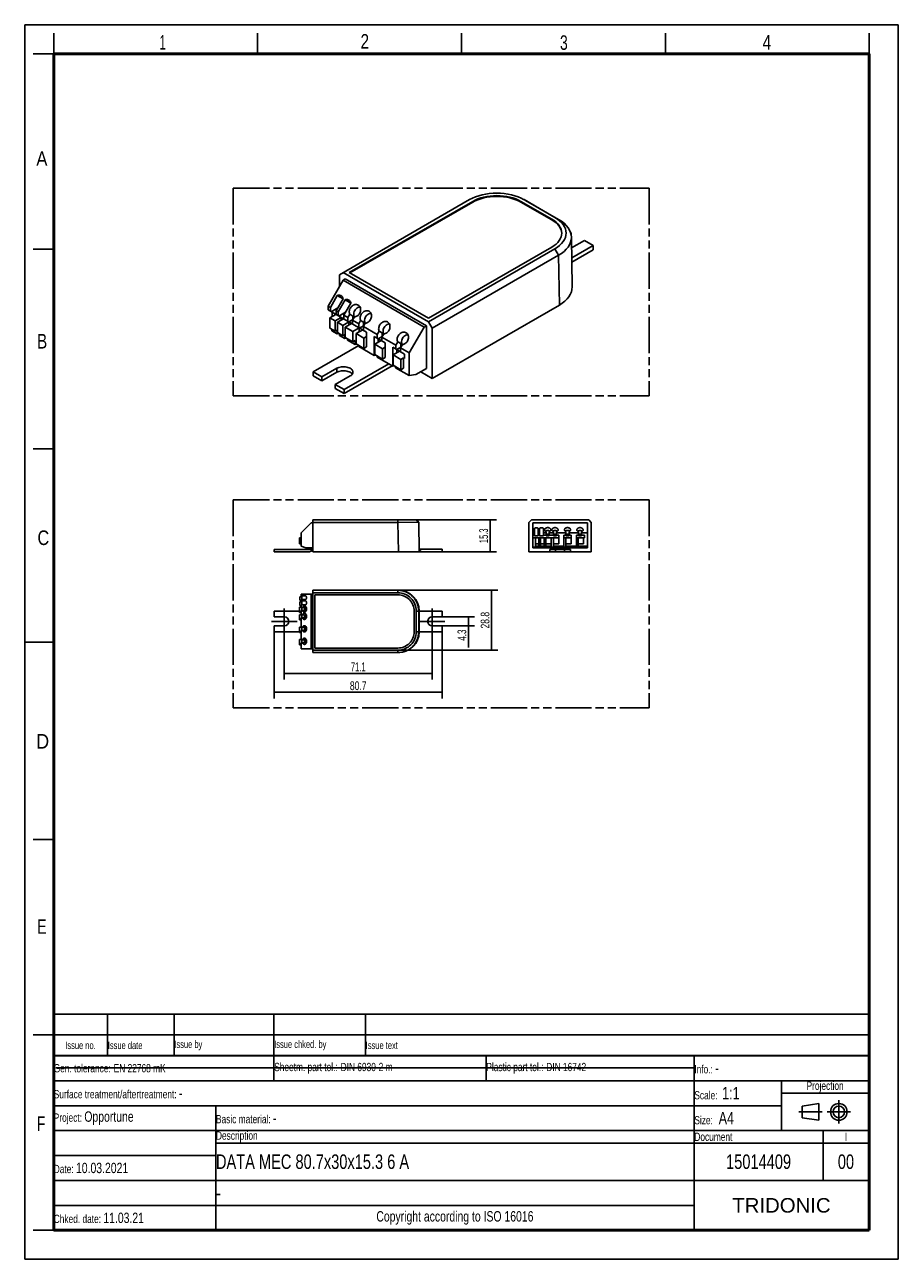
# Model space of a CAD drawing. Header units: millimetres. Extents: x 0 to 210, y 0 to 297.
import ezdxf
from ezdxf.enums import TextEntityAlignment as Align

# ---------------------------------------------------------------- set-up
doc = ezdxf.new("R2010")
doc.units = ezdxf.units.MM
doc.header["$LTSCALE"] = 19.36
doc.linetypes.add('CENTER', pattern=[0.6, 0.375, -0.075, 0.075, -0.075])
doc.linetypes.add('PHANTOM', pattern=[0.8, 0.45, -0.05, 0.1, -0.05, 0.1, -0.05])
doc.layers.get('0').update_dxf_attribs({"linetype": 'CONTINUOUS'})
for name, color, linetype in [('DEFAULT_1', 7, 'CENTER'), ('DEFAULT_3', 7, 'PHANTOM'), ('Z_AXIS', 7, 'CONTINUOUS'), ('Z_DIM_2D', 7, 'CONTINUOUS')]:
    doc.layers.add(name, color=color, linetype=linetype)
doc.styles.get("Standard").update_dxf_attribs({"font": 'txt', "width": 0.7})
doc.styles.add('TEXTSTYLE_2', font='txt', dxfattribs={"width": 0.75})
doc.styles.add('TEXTSTYLE_3', font='arial.ttf')
doc.dimstyles.new('DIMSTYLE_1', dxfattribs={"dimtxt": 2.1, "dimasz": 3.5, "dimexe": 1.5, "dimexo": 0, "dimgap": 0.525, "dimtad": 1, "dimdec": 1, "dimlfac": 2, "dimdsep": 46, "dimtxsty": 'Standard', "dimblk": '_FILLED', "dimblk1": '_FILLED', "dimblk2": '_FILLED', "dimcen": 0.09, "dimclrt": 5, "dimadec": 4, "dimazin": 2, "dimtp": 0.2, "dimtm": 0.2, "dimtfac": 1, "dimtdec": 1, "dimtofl": 0, "dimtmove": 0, "dimatfit": 3, "dimldrblk": '_FILLED', "dimfxl": 0, "dimtolj": 1, "dimarcsym": 0})
doc.dimstyles.new('DIMSTYLE_2', dxfattribs={"dimtxt": 2.1, "dimasz": 3.5, "dimexe": 1.5, "dimexo": 0, "dimgap": 0.525, "dimtad": 1, "dimdec": 1, "dimlfac": 2, "dimdsep": 46, "dimtxsty": 'Standard', "dimblk": '_FILLED', "dimblk1": '_FILLED', "dimblk2": '_FILLED', "dimcen": 0.09, "dimclrt": 5, "dimadec": 4, "dimazin": 2, "dimtp": 0.1, "dimtm": 0.1, "dimtfac": 1, "dimtdec": 1, "dimtofl": 0, "dimtmove": 0, "dimatfit": 3, "dimldrblk": '_FILLED', "dimfxl": 0, "dimtolj": 1, "dimarcsym": 0})
doc.dimstyles.new('DIMSTYLE_3', dxfattribs={"dimtxt": 2.1, "dimasz": 3.5, "dimexe": 1.5, "dimexo": 0, "dimgap": 0.525, "dimtad": 1, "dimdec": 1, "dimlfac": 2, "dimdsep": 46, "dimtxsty": 'Standard', "dimblk": '_FILLED', "dimblk1": '_FILLED', "dimblk2": '_FILLED', "dimcen": 0.09, "dimclrt": 5, "dimadec": 4, "dimazin": 2, "dimtp": 0.3, "dimtm": 0.3, "dimtfac": 1, "dimtdec": 1, "dimtofl": 0, "dimtmove": 0, "dimatfit": 3, "dimldrblk": '_FILLED', "dimfxl": 0, "dimtolj": 1, "dimarcsym": 0})

# ---------------------------------------------------------------- blocks, each defined once
blk = doc.blocks.new('PROJEKTIONSMETHODE_BL0', base_point=(192.31, 35.47))
at = {"color": 2, "linetype": 'Continuous'}
for p, q in [((186.91, 36.87), (190.91, 37.47)), ((186.91, 34.07), (186.91, 36.87)), ((190.91, 37.47), (190.91, 33.47)), ((190.91, 33.47), (186.91, 34.07))]:
    blk.add_line(p, q, dxfattribs=at)
for radius in [2, 1.4]:
    blk.add_circle((195.71, 35.47), radius, dxfattribs=at)
at = {"layer": 'DEFAULT_1', "color": 2, "linetype": 'CENTER'}
for p, q in [((195.71, 38.27), (195.71, 32.67)), ((191.71, 35.47), (186.11, 35.47)), ((192.91, 35.47), (198.5, 35.47))]:
    blk.add_line(p, q, dxfattribs=at)
blk = doc.blocks.new('*D2')
at = {"layer": 'Z_DIM_2D', "color": 2, "linetype": 'Continuous', "transparency": 16777216}
for p, q in [((89.72, 160.94), (113.74, 160.94)), ((112.24, 160.94), (112.24, 153.74)), ((112.24, 146.54), (112.24, 153.74)), ((89.72, 146.54), (113.74, 146.54))]:
    blk.add_line(p, q, dxfattribs=at)
at = {"layer": 'Z_DIM_2D', "color": 5, "linetype": 'Continuous', "transparency": 16777216, "width": 0.732143}
blk.add_text('28.8', height=2.1, rotation=90, dxfattribs=at).set_placement((111.71, 153.74), align=Align.CENTER)
blk = doc.blocks.new('_FILLED')
at = {"color": 0, "linetype": 'ByBlock'}
blk.add_solid([(0, 0), (-1, 0.125), (-1, -0.125)], dxfattribs=at)
blk = doc.blocks.new('_NONE')
blk = doc.blocks.new('*D3')
at = {"layer": 'Z_DIM_2D', "color": 2, "linetype": 'Continuous', "transparency": 16777216}
for p, q in [((100.34, 154.52), (108.16, 154.52)), ((106.66, 154.52), (106.66, 153.44)), ((100.34, 152.37), (108.16, 152.37)), ((106.66, 152.37), (106.66, 153.44)), ((106.66, 153.44), (106.66, 147.15))]:
    blk.add_line(p, q, dxfattribs=at)
at = {"layer": 'Z_DIM_2D', "color": 5, "linetype": 'Continuous', "transparency": 16777216, "width": 0.690476}
blk.add_text('4.3', height=2.1, rotation=90, dxfattribs=at).set_placement((106.14, 151.5), align=Align.RIGHT)
blk = doc.blocks.new('*D4')
at = {"layer": 'Z_DIM_2D', "color": 2, "linetype": 'Continuous', "transparency": 16777216}
for p, q in [((59.99, 150.94), (59.99, 134.91)), ((100.34, 150.94), (100.34, 134.91)), ((59.99, 136.41), (80.17, 136.41)), ((100.34, 136.41), (80.17, 136.41))]:
    blk.add_line(p, q, dxfattribs=at)
at = {"layer": 'Z_DIM_2D', "color": 5, "linetype": 'Continuous', "transparency": 16777216, "width": 0.732143}
blk.add_text('80.7', height=2.1, dxfattribs=at).set_placement((80.17, 136.93), align=Align.CENTER)
blk = doc.blocks.new('*D5')
at = {"layer": 'Z_DIM_2D', "color": 2, "linetype": 'Continuous', "transparency": 16777216}
for p, q in [((62.4, 150.37), (62.4, 139.44)), ((97.94, 150.37), (97.94, 139.44)), ((62.4, 140.94), (80.17, 140.94)), ((97.94, 140.94), (80.17, 140.94))]:
    blk.add_line(p, q, dxfattribs=at)
at = {"layer": 'Z_DIM_2D', "color": 5, "linetype": 'Continuous', "transparency": 16777216, "width": 0.625}
blk.add_text('71.1', height=2.1, dxfattribs=at).set_placement((80.17, 141.47), align=Align.CENTER)
blk = doc.blocks.new('*D6')
at = {"layer": 'Z_DIM_2D', "color": 2, "linetype": 'Continuous', "transparency": 16777216}
for p, q in [((89.72, 177.88), (113.38, 177.88)), ((111.88, 177.88), (111.88, 174.05)), ((111.88, 170.23), (111.88, 174.05)), ((89.84, 170.23), (113.38, 170.23))]:
    blk.add_line(p, q, dxfattribs=at)
at = {"layer": 'Z_DIM_2D', "color": 5, "linetype": 'Continuous', "transparency": 16777216, "width": 0.642857}
blk.add_text('15.3', height=2.1, rotation=90, dxfattribs=at).set_placement((111.36, 174.05), align=Align.CENTER)
blk = doc.blocks.new('*T8')
at = {"color": 0, "linetype": 'ByBlock', "lineweight": -2, "transparency": 16777216}
for p, q in [((0, 42), (196, 42)), ((0, 0), (0, 42)), ((53, 36), (53, 42)), ((104, 36), (104, 42)), ((154, 0), (154, 42)), ((196, 0), (196, 42)), ((0, 36), (196, 36)), ((175, 24), (175, 36)), ((175, 33), (196, 33)), ((0, 30), (175, 30)), ((39, 0), (39, 30)), ((0, 24), (196, 24)), ((185, 12), (185, 24)), ((39, 21), (196, 21)), ((0, 18), (39, 18)), ((0, 12), (196, 12)), ((0, 6), (154, 6)), ((0, 0), (196, 0))]:
    blk.add_line(p, q, dxfattribs=at)
at = {"color": 5, "linetype": 'Continuous', "transparency": 16777216}
for s, insert, char_height, width, attachment_point, style in [('Gen. tolerance:\\H2.5; \\H2.0;EN 22768 mK', (0.06, 39), 2, 52.88, 4, 'TEXTSTYLE_2'), ('Sheetm. part tol.:\\H2.5; \\H2.0;DIN 6930-2 m', (53.06, 39), 2, 50.88, 4, 'TEXTSTYLE_2'), ('Plastic part tol.:\\H2.5; \\H2.0;DIN 16742', (104.06, 39), 2, 49.88, 4, 'TEXTSTYLE_2'), ('Info.: \\H2.5;-', (154.06, 39), 2, 41.88, 4, 'TEXTSTYLE_2'), ('Projection', (185.5, 34.5), 2, 20.88, 5, 'TEXTSTYLE_2'), ('Surface treatment/aftertreatment: \\H2.5;-', (0.06, 33), 2, 153.88, 4, 'TEXTSTYLE_2'), ('Scale:  \\H3.0;1:1', (154.06, 33), 2, 20.88, 4, 'TEXTSTYLE_2'), ('Project: \\H2.5;Opportune', (0.06, 27), 2, 38.88, 4, 'TEXTSTYLE_2'), ('Basic material: \\H2.5;-', (39.06, 27), 2, 114.88, 4, 'TEXTSTYLE_2'), ('Size: \\H3.0; A4', (154.06, 27), 2, 20.88, 4, 'TEXTSTYLE_2'), ('Description', (39.06, 22.5), 2, 114.88, 4, 'TEXTSTYLE_2'), ('Document', (154.06, 22.5), 2, 30.88, 4, 'TEXTSTYLE_2'), ('I', (190.5, 22.5), 2, 10.88, 5, 'TEXTSTYLE_2'), ('Date: \\H2.5;10.03.2021', (0.06, 15), 2, 38.88, 4, 'TEXTSTYLE_2'), ('TRIDONIC', (175, 6), 3.5, 41.88, 5, 'TEXTSTYLE_3'), ('Chked. date: \\H2.5;11.03.21', (0.06, 3), 2, 38.88, 4, 'TEXTSTYLE_2'), ('Copyright according to ISO 16016', (96.5, 3), 2.5, 114.88, 5, 'TEXTSTYLE_2')]:
    blk.add_mtext(s, dxfattribs=dict(at, insert=insert, char_height=char_height, width=width, attachment_point=attachment_point, style=style))
at = {"color": 7, "linetype": 'Continuous', "transparency": 16777216, "char_height": 3.5, "style": 'TEXTSTYLE_2'}
for s, insert, width, attachment_point in [('DATA MEC 80.7x30x15.3 6 A', (39.06, 16.5), 114.88, 4), ('15014409', (169.5, 16.5), 30.88, 5), ('00', (190.5, 16.5), 10.88, 5), ('-', (39.06, 9), 114.88, 4)]:
    blk.add_mtext(s, dxfattribs=dict(at, insert=insert, width=width, attachment_point=attachment_point))
blk = doc.blocks.new('*T9')
at = {"color": 0, "linetype": 'ByBlock', "lineweight": -2, "transparency": 16777216}
for p, q in [((0, 10), (196, 10)), ((0, 0), (0, 10)), ((13, 0), (13, 10)), ((29, 0), (29, 10)), ((53, 0), (53, 10)), ((75, 0), (75, 10)), ((196, 0), (196, 10)), ((0, 5), (196, 5)), ((0, 0), (196, 0))]:
    blk.add_line(p, q, dxfattribs=at)
at = {"color": 5, "linetype": 'Continuous', "transparency": 16777216, "char_height": 1.8, "style": 'TEXTSTYLE_2'}
for s, insert, width, attachment_point in [('Issue no.', (6.5, 2.5), 12.88, 5), ('Issue date ', (13.06, 2.5), 15.88, 4), ('Issue by ', (29.06, 2.5), 23.88, 4), ('Issue chked. by', (53.06, 2.5), 21.88, 4), ('Issue text ', (75.06, 2.5), 120.88, 4)]:
    blk.add_mtext(s, dxfattribs=dict(at, insert=insert, width=width, attachment_point=attachment_point))

msp = doc.modelspace()

# ---------------------------------------------------------------- linework, layer by layer
at = {"color": 2, "linetype": 'Continuous'}
for p, q in [((0, 0), (0, 297)), ((0, 297), (210, 297)), ((210, 0), (210, 297)), ((7, 290), (7, 295)), ((56, 290), (56, 295)), ((105, 290), (105, 295)), ((154, 290), (154, 295)), ((203, 290), (203, 295)), ((7, 290), (2, 290)), ((7, 243), (2, 243)), ((7, 195), (2, 195)), ((0, 148.5), (7, 148.5)), ((7, 101), (2, 101)), ((7, 54), (2, 54)), ((7, 7), (2, 7)), ((0, 0), (210, 0))]:
    msp.add_line(p, q, dxfattribs=at)
at = {"color": 7, "linetype": 'Continuous'}
for p, q in [((75.66, 236.851), (106.956, 254.92)), ((107.699, 254.492), (78.036, 237.366)), ((107.699, 254.32), (78.184, 237.28)), ((126.707, 250.206), (119.282, 254.492)), ((126.707, 250.034), (119.282, 254.321)), ((119.908, 254.987), (120.025, 254.921)), ((120.025, 254.921), (127.449, 250.634)), ((120.783, 254.499), (120.159, 254.847)), ((120.783, 254.499), (120.915, 254.424)), ((120.915, 254.424), (128.34, 250.138)), ((127.449, 250.634), (128.061, 250.244)), ((131.207, 247.046), (131.381, 246.946)), ((131.381, 246.946), (131.254, 246.873)), ((131.381, 246.268), (131.381, 246.946)), ((131.598, 233.904), (131.415, 245.9)), ((134.573, 245.103), (131.454, 243.302)), ((136.689, 243.881), (131.491, 240.88)), ((134.573, 245.103), (136.689, 243.881)), ((136.689, 242.852), (136.689, 243.881)), ((97.043, 226.392), (126.706, 243.518)), ((127.448, 243.09), (97.043, 225.535)), ((128.339, 241.546), (97.934, 223.992)), ((131.507, 239.86), (136.689, 242.852)), ((76.514, 235.544), (72.92, 229.32)), ((75.66, 234.065), (75.66, 236.851)), ((77.033, 235.844), (76.514, 235.544)), ((76.514, 235.544), (96.04, 224.27)), ((76.551, 237.366), (97.043, 225.535)), ((77.033, 235.844), (96.56, 224.571)), ((78.036, 237.366), (97.043, 226.392)), ((73.477, 228.998), (75.146, 231.889)), ((75.146, 231.889), (76.556, 231.074)), ((72.92, 229.32), (72.92, 228.394)), ((72.92, 229.32), (73.477, 228.998)), ((73.477, 228.998), (73.477, 228.072)), ((75.289, 228.878), (73.685, 227.952)), ((74.888, 228.184), (76.556, 231.074)), ((75.333, 227.927), (77.002, 230.817)), ((76.744, 227.112), (78.412, 230.002)), ((77.002, 230.817), (78.412, 230.002)), ((97.934, 211.904), (128.522, 229.564)), ((72.92, 228.394), (82.164, 223.057)), ((74.799, 227.309), (73.351, 226.474)), ((73.351, 226.474), (73.351, 223.987)), ((74.613, 225.745), (73.351, 226.474)), ((73.871, 226.774), (73.871, 227.845)), ((76.061, 226.581), (74.613, 225.745)), ((74.613, 225.745), (74.613, 223.259)), ((74.888, 228.184), (74.888, 227.258)), ((74.888, 228.184), (75.333, 227.927)), ((76.655, 226.238), (75.207, 225.402)), ((75.333, 227.927), (75.333, 227.001)), ((77.145, 227.807), (75.541, 226.881)), ((76.061, 226.581), (76.061, 225.895)), ((78.875, 226.062), (76.469, 224.673)), ((76.744, 227.112), (76.744, 226.186)), ((76.744, 227.112), (77.709, 226.555)), ((77.709, 226.555), (78.156, 227.329)), ((77.709, 226.555), (77.709, 225.629)), ((78.875, 226.914), (78.156, 227.329)), ((78.823, 225.912), (79.27, 226.686)), ((78.823, 225.912), (78.823, 224.986)), ((78.823, 225.912), (80.308, 225.055)), ((78.875, 226.062), (78.875, 226.914)), ((78.901, 226.047), (78.875, 226.062)), ((79.206, 226.723), (79.249, 226.65)), ((80.308, 225.055), (80.754, 225.829)), ((81.473, 225.414), (80.754, 225.829)), ((74.613, 223.259), (73.351, 223.987)), ((73.848, 223.7), (73.848, 223.323)), ((73.848, 223.323), (75.11, 222.594)), ((75.11, 223.546), (74.613, 223.259)), ((75.11, 223.546), (75.11, 222.594)), ((75.207, 225.402), (75.207, 222.916)), ((76.469, 224.673), (75.207, 225.402)), ((76.469, 222.187), (75.207, 222.916)), ((76.469, 224.673), (76.469, 222.187)), ((78.585, 225.123), (77.026, 224.223)), ((77.026, 224.223), (77.026, 221.737)), ((78.845, 223.173), (77.026, 224.223)), ((77.917, 225.509), (77.917, 224.738)), ((80.404, 224.073), (78.845, 223.173)), ((78.845, 223.173), (78.845, 220.687)), ((81.258, 223.58), (79.699, 222.68)), ((80.308, 225.055), (80.308, 224.129)), ((80.404, 224.073), (80.404, 223.087)), ((81.473, 224.562), (80.516, 224.009)), ((81.421, 224.412), (81.868, 225.186)), ((81.421, 224.412), (81.421, 223.486)), ((81.421, 224.412), (84.762, 222.483)), ((81.473, 224.562), (81.473, 225.414)), ((81.499, 224.547), (81.473, 224.562)), ((81.804, 225.222), (81.847, 225.149)), ((82.164, 219.474), (82.164, 223.057)), ((84.762, 222.483), (85.209, 223.257)), ((85.928, 222.842), (85.209, 223.257)), ((85.928, 221.99), (85.928, 222.842)), ((96.04, 224.27), (92.447, 218.046)), ((96.56, 224.571), (96.04, 224.27)), ((96.56, 214.283), (96.56, 224.571)), ((97.934, 223.992), (97.043, 225.535)), ((97.934, 223.992), (97.934, 211.904)), ((80.308, 219.834), (69.349, 213.507)), ((75.11, 222.594), (75.626, 222.674)), ((75.704, 222.629), (75.704, 222.251)), ((75.704, 222.251), (76.967, 221.523)), ((76.967, 222.474), (76.469, 222.187)), ((76.967, 222.474), (76.967, 221.523)), ((76.967, 221.523), (77.306, 221.575)), ((78.845, 220.687), (77.026, 221.737)), ((77.635, 221.385), (77.635, 221.137)), ((77.635, 221.137), (79.454, 220.087)), ((79.454, 221.038), (78.845, 220.687)), ((79.454, 221.038), (79.454, 220.087)), ((79.454, 220.087), (79.793, 220.139)), ((79.699, 222.68), (79.699, 220.194)), ((81.555, 221.608), (79.699, 222.68)), ((81.555, 219.122), (79.699, 220.194)), ((80.308, 219.842), (80.308, 219.594)), ((82.164, 221.96), (81.555, 221.608)), ((81.555, 221.608), (81.555, 219.122)), ((84.02, 217.45), (84.02, 221.986)), ((84.02, 221.986), (86.619, 220.485)), ((85.713, 221.008), (84.154, 220.108)), ((86.01, 219.036), (84.154, 220.108)), ((84.154, 220.108), (84.154, 217.622)), ((84.762, 222.483), (84.762, 221.557)), ((85.928, 221.99), (84.97, 221.437)), ((84.97, 221.437), (84.97, 220.58)), ((85.876, 221.84), (86.323, 222.614)), ((85.876, 221.84), (85.876, 220.914)), ((85.876, 221.84), (89.217, 219.911)), ((85.954, 221.975), (85.928, 221.99)), ((86.259, 222.65), (86.302, 222.577)), ((86.619, 216.902), (86.619, 220.485)), ((89.217, 219.911), (89.664, 220.685)), ((89.217, 219.911), (89.217, 218.985)), ((90.383, 220.27), (89.664, 220.685)), ((90.331, 219.268), (90.778, 220.042)), ((90.383, 219.418), (90.383, 220.27)), ((90.714, 220.079), (90.757, 220.006)), ((80.308, 219.594), (84.02, 217.45)), ((82.164, 219.474), (81.555, 219.122)), ((84.02, 217.45), (84.36, 217.503)), ((86.01, 216.55), (84.154, 217.622)), ((84.762, 217.27), (84.762, 217.022)), ((84.762, 217.022), (88.475, 214.878)), ((86.619, 219.388), (86.01, 219.036)), ((86.01, 219.036), (86.01, 216.55)), ((86.619, 216.902), (86.01, 216.55)), ((88.475, 219.414), (91.333, 217.763)), ((88.475, 214.878), (88.475, 219.414)), ((90.112, 218.469), (88.553, 217.568)), ((90.409, 216.497), (88.553, 217.568)), ((88.553, 217.568), (88.553, 215.082)), ((90.383, 219.418), (89.425, 218.865)), ((89.425, 218.865), (89.425, 218.072)), ((90.331, 219.268), (92.447, 218.046)), ((90.331, 219.268), (90.331, 218.342)), ((90.409, 219.403), (90.383, 219.418)), ((91.018, 216.848), (90.409, 216.497)), ((91.333, 216.666), (91.018, 216.848)), ((91.018, 216.848), (91.018, 214.362)), ((91.333, 216.666), (91.333, 217.763)), ((92.447, 218.046), (92.447, 212.585)), ((71.465, 212.285), (75.036, 214.347)), ((87.524, 215.427), (76.774, 209.22)), ((76.774, 208.26), (88.356, 214.947)), ((88.475, 214.878), (88.814, 214.931)), ((90.409, 214.01), (88.553, 215.082)), ((89.162, 214.731), (89.162, 214.482)), ((89.162, 214.482), (92.447, 212.585)), ((90.409, 216.497), (90.409, 214.01)), ((91.018, 214.362), (90.409, 214.01)), ((94.051, 212.834), (96.56, 214.283)), ((69.349, 213.507), (69.349, 212.546)), ((69.349, 213.507), (71.465, 212.285)), ((69.349, 212.546), (71.465, 211.325)), ((71.465, 211.325), (75.036, 213.387)), ((71.465, 212.285), (71.465, 211.325)), ((74.658, 210.442), (78.229, 212.504)), ((92.447, 212.585), (94.051, 212.834)), ((95.187, 213.49), (97.934, 211.904)), ((74.658, 210.442), (76.774, 209.22)), ((74.658, 210.442), (74.658, 209.482)), ((74.658, 209.482), (76.774, 208.26)), ((76.774, 209.22), (76.774, 208.26)), ((68.891, 177.153), (66.471, 174.733)), ((69.241, 177.153), (68.891, 177.153)), ((69.241, 170.228), (69.241, 177.878)), ((94.118, 177.878), (69.241, 177.878)), ((89.717, 177.278), (69.241, 177.278)), ((94.718, 177.288), (89.717, 177.278)), ((94.718, 177.288), (94.118, 177.878)), ((94.841, 170.228), (94.718, 177.288)), ((121.809, 177.878), (121.209, 177.278)), ((121.209, 170.228), (121.209, 177.278)), ((121.809, 177.878), (135.609, 177.878)), ((122.134, 171.153), (122.134, 177.153)), ((122.134, 177.153), (135.284, 177.153)), ((122.509, 174.053), (122.509, 175.857)), ((123.459, 174.053), (123.459, 175.857)), ((123.759, 174.053), (123.759, 175.857)), ((124.709, 174.053), (124.709, 175.857)), ((135.284, 177.153), (135.284, 171.153)), ((136.209, 177.278), (135.609, 177.878)), ((136.209, 177.278), (136.209, 170.228)), ((66.061, 173.553), (66.061, 172.103)), ((66.471, 173.553), (66.061, 173.553)), ((66.471, 174.733), (66.471, 171.548)), ((122.134, 174.733), (122.509, 174.733)), ((122.134, 174.193), (122.509, 174.193)), ((122.134, 173.553), (128.359, 173.553)), ((122.509, 174.053), (123.459, 174.053)), ((122.759, 173.553), (122.759, 171.314)), ((123.459, 174.733), (123.759, 174.733)), ((123.459, 174.193), (123.759, 174.193)), ((123.609, 173.553), (123.609, 171.314)), ((123.759, 174.053), (124.709, 174.053)), ((124.009, 173.553), (124.009, 171.314)), ((124.709, 174.733), (125.359, 174.733)), ((124.709, 174.193), (125.359, 174.193)), ((124.859, 173.553), (124.859, 171.314)), ((125.309, 173.553), (125.309, 171.314)), ((125.359, 174.053), (125.359, 175.034)), ((125.359, 174.053), (126.109, 174.053)), ((126.109, 174.053), (126.109, 175.034)), ((126.109, 174.733), (127.109, 174.733)), ((126.109, 174.193), (127.109, 174.193)), ((126.534, 173.553), (126.534, 171.314)), ((127.109, 174.053), (127.109, 175.034)), ((127.109, 174.053), (127.859, 174.053)), ((127.109, 173.553), (127.109, 171.314)), ((127.859, 174.053), (127.859, 175.034)), ((127.859, 174.733), (130.109, 174.733)), ((127.859, 174.193), (128.359, 174.193)), ((128.359, 172.103), (128.359, 174.193)), ((129.609, 174.193), (130.109, 174.193)), ((129.609, 171.314), (129.609, 174.193)), ((131.359, 173.553), (129.609, 173.553)), ((130.109, 174.053), (130.109, 175.034)), ((130.109, 174.053), (130.859, 174.053)), ((130.109, 173.553), (130.109, 171.314)), ((130.859, 174.053), (130.859, 175.034)), ((130.859, 174.733), (133.109, 174.733)), ((130.859, 174.193), (131.359, 174.193)), ((131.359, 172.103), (131.359, 174.193)), ((132.609, 174.193), (133.109, 174.193)), ((132.609, 171.314), (132.609, 174.193)), ((134.534, 173.553), (132.609, 173.553)), ((133.071, 173.553), (133.071, 171.314)), ((133.109, 174.053), (133.109, 175.034)), ((133.109, 174.053), (133.859, 174.053)), ((133.859, 174.053), (133.859, 175.034)), ((133.859, 174.733), (135.284, 174.733)), ((133.859, 174.193), (134.534, 174.193)), ((134.321, 173.553), (134.321, 172.103)), ((134.534, 173.553), (134.534, 174.193)), ((59.991, 170.788), (59.991, 170.228)), ((69.241, 170.788), (59.991, 170.788)), ((59.991, 170.228), (68.429, 170.228)), ((66.471, 172.103), (66.061, 172.103)), ((66.471, 171.548), (67.551, 171.153)), ((67.551, 171.153), (69.241, 171.153)), ((68.429, 170.228), (69.241, 170.538)), ((69.241, 170.228), (94.841, 170.228)), ((100.341, 170.828), (94.831, 170.828)), ((94.835, 170.579), (95.391, 170.228)), ((95.391, 170.228), (100.341, 170.228)), ((100.341, 170.228), (100.341, 170.828)), ((121.209, 170.228), (136.209, 170.228)), ((122.134, 171.314), (122.759, 171.314)), ((122.134, 171.153), (135.284, 171.153)), ((123.609, 172.103), (122.759, 172.103)), ((122.759, 171.548), (123.609, 171.548)), ((124.009, 171.314), (123.609, 171.314)), ((124.859, 172.103), (124.009, 172.103)), ((124.009, 171.548), (124.859, 171.548)), ((125.309, 171.314), (124.859, 171.314)), ((126.534, 172.103), (125.309, 172.103)), ((125.309, 171.548), (126.534, 171.548)), ((126.209, 170.788), (131.209, 170.788)), ((126.209, 170.788), (126.209, 170.228)), ((127.109, 171.314), (126.534, 171.314)), ((128.359, 172.103), (127.109, 172.103)), ((127.109, 171.548), (129.609, 171.548)), ((127.634, 170.788), (127.634, 170.228)), ((130.109, 171.314), (129.609, 171.314)), ((129.784, 170.788), (129.784, 170.228)), ((131.359, 172.103), (130.109, 172.103)), ((130.109, 171.548), (132.609, 171.548)), ((131.209, 170.788), (131.209, 170.228)), ((133.071, 171.314), (132.609, 171.314)), ((134.321, 172.103), (133.071, 172.103)), ((133.071, 171.548), (135.284, 171.548)), ((69.241, 145.944), (69.241, 160.944)), ((69.241, 160.944), (89.717, 160.944)), ((66.136, 158.544), (66.136, 159.394)), ((66.611, 159.394), (66.136, 159.394)), ((66.471, 158.544), (66.136, 158.544)), ((66.136, 157.294), (66.136, 158.144)), ((66.611, 158.144), (66.136, 158.144)), ((66.471, 160.019), (66.471, 159.644)), ((69.241, 160.019), (66.471, 160.019)), ((66.471, 159.644), (67.595, 159.644)), ((66.471, 158.694), (66.471, 158.394)), ((66.471, 158.694), (67.595, 158.694)), ((66.471, 158.394), (67.595, 158.394)), ((66.471, 157.444), (66.471, 156.794)), ((66.471, 157.444), (67.595, 157.444)), ((66.611, 159.644), (66.611, 158.694)), ((66.611, 158.394), (66.611, 157.444)), ((68.891, 160.019), (68.891, 146.869)), ((69.241, 160.344), (89.717, 160.344)), ((69.741, 159.844), (69.741, 147.044)), ((89.717, 159.844), (69.741, 159.844)), ((59.991, 155.944), (59.991, 154.519)), ((66.061, 155.944), (59.991, 155.944)), ((59.991, 154.519), (62.396, 154.519)), ((66.061, 155.619), (66.061, 156.844)), ((66.471, 156.844), (66.061, 156.844)), ((66.471, 155.619), (66.061, 155.619)), ((66.061, 153.794), (66.061, 155.044)), ((66.061, 155.044), (67.256, 155.044)), ((66.471, 157.294), (66.136, 157.294)), ((66.471, 156.794), (67.256, 156.794)), ((66.471, 156.044), (66.471, 155.044)), ((66.471, 156.044), (67.256, 156.044)), ((66.611, 156.794), (66.611, 156.044)), ((66.611, 155.044), (66.611, 154.294)), ((67.256, 156.794), (67.256, 156.044)), ((67.256, 155.044), (67.256, 154.294)), ((93.618, 150.944), (93.618, 155.944)), ((94.118, 155.944), (94.118, 150.944)), ((94.718, 155.944), (94.718, 150.944)), ((100.341, 155.944), (94.831, 155.944)), ((94.831, 155.944), (94.831, 150.944)), ((100.341, 154.519), (97.941, 154.519)), ((100.341, 155.944), (100.341, 154.519)), ((59.991, 152.369), (59.991, 150.944)), ((59.991, 152.369), (62.396, 152.369)), ((66.471, 153.794), (66.061, 153.794)), ((66.061, 150.794), (66.061, 152.044)), ((66.061, 152.044), (67.256, 152.044)), ((66.471, 154.294), (66.471, 152.044)), ((66.471, 154.294), (67.256, 154.294)), ((66.611, 152.044), (66.611, 151.294)), ((67.256, 152.044), (67.256, 151.294)), ((100.341, 152.369), (97.941, 152.369)), ((100.341, 152.369), (100.341, 150.944)), ((66.061, 150.944), (59.991, 150.944)), ((66.471, 150.794), (66.061, 150.794)), ((66.061, 147.832), (66.061, 149.082)), ((66.471, 149.082), (66.061, 149.082)), ((66.471, 151.294), (66.471, 149.044)), ((66.471, 151.294), (67.256, 151.294)), ((66.471, 149.044), (67.256, 149.044)), ((66.611, 149.044), (66.611, 148.294)), ((67.256, 149.044), (67.256, 148.294)), ((100.341, 150.944), (94.831, 150.944)), ((66.471, 147.832), (66.061, 147.832)), ((66.471, 148.294), (66.471, 146.869)), ((66.471, 148.294), (67.256, 148.294)), ((69.241, 146.869), (66.471, 146.869)), ((89.717, 146.544), (69.241, 146.544)), ((89.717, 145.944), (69.241, 145.944)), ((69.741, 147.044), (89.717, 147.044)), ((7.468, 46.042), (161.268, 46.042))]:
    msp.add_line(p, q, dxfattribs=at)
at = {"color": 9, "linetype": 'Continuous'}
for p, q in [((107.699, 254.492), (107.699, 254.32)), ((119.282, 254.492), (119.282, 254.321)), ((120.159, 254.847), (120.025, 254.921)), ((120.915, 254.424), (120.783, 254.498)), ((126.707, 250.206), (126.707, 250.034)), ((128.34, 250.138), (127.449, 250.634)), ((128.339, 241.546), (127.448, 243.09)), ((128.522, 229.564), (128.339, 241.546)), ((75.036, 214.347), (75.036, 213.387)), ((89.717, 177.278), (89.717, 177.878)), ((89.84, 170.228), (89.717, 177.278)), ((89.717, 160.944), (89.717, 160.344)), ((94.118, 155.944), (94.831, 155.944)), ((94.831, 150.944), (94.118, 150.944)), ((89.717, 145.944), (89.717, 146.544))]:
    msp.add_line(p, q, dxfattribs=at)
at = {"color": 7, "linetype": 'Continuous'}
for points, const_width in [([(7, 7), (7, 290)], 0.7), ([(7, 290), (203, 290)], 0.7), ([(203, 7), (203, 290)], 0.7), ([(7, 49), (203, 49)], 0.5), ([(7, 7), (203, 7)], 0.7)]:
    msp.add_lwpolyline(points, dxfattribs=dict(at, const_width=const_width))
for points in [[(106.956, 254.92), (107.632, 255.274), (108.357, 255.584), (109.135, 255.853), (109.955, 256.077), (110.81, 256.253), (111.689, 256.381), (112.587, 256.457), (113.493, 256.483), (114.399, 256.457), (115.296, 256.381), (116.175, 256.253), (117.029, 256.077), (117.848, 255.853), (118.626, 255.584), (119.35, 255.274), (119.908, 254.987)], [(107.699, 254.492), (108.296, 254.804), (108.938, 255.079), (109.627, 255.318), (110.354, 255.516), (111.112, 255.673), (111.892, 255.786), (112.687, 255.854), (113.49, 255.877), (114.294, 255.854), (115.089, 255.786), (115.87, 255.673), (116.627, 255.517), (117.354, 255.318), (118.043, 255.08), (118.685, 254.805), (119.282, 254.492)], [(119.282, 254.321), (118.684, 254.633), (118.042, 254.908), (117.353, 255.147), (116.626, 255.345), (115.869, 255.502), (115.089, 255.615), (114.294, 255.683), (113.491, 255.706), (112.688, 255.683), (111.893, 255.615), (111.112, 255.502), (110.355, 255.345), (109.628, 255.146), (108.939, 254.908), (108.297, 254.633), (107.699, 254.32)], [(126.707, 250.206), (127.248, 249.861), (127.724, 249.491), (128.137, 249.093), (128.481, 248.673), (128.752, 248.236), (128.948, 247.785), (129.066, 247.326), (129.105, 246.863)], [(129.091, 246.861), (129.066, 247.154), (128.948, 247.614), (128.752, 248.064), (128.481, 248.501), (128.137, 248.921), (127.724, 249.319), (127.248, 249.689), (126.707, 250.034)], [(128.061, 250.244), (128.598, 249.826), (129.064, 249.377), (129.452, 248.903), (129.758, 248.41), (129.978, 247.902), (130.111, 247.384), (130.155, 246.861), (130.11, 246.338), (129.977, 245.82), (129.756, 245.312), (129.451, 244.819), (129.063, 244.346), (128.597, 243.897), (128.059, 243.479), (127.448, 243.09)], [(128.34, 250.138), (129.032, 249.697), (129.646, 249.219), (130.176, 248.708), (130.616, 248.169), (130.963, 247.608), (131.214, 247.03), (131.365, 246.441), (131.415, 245.9)], [(129.105, 246.863), (129.066, 246.399), (128.948, 245.94), (128.752, 245.489), (128.481, 245.052), (128.137, 244.632), (127.723, 244.234), (127.247, 243.863), (126.706, 243.518)], [(131.415, 245.9), (131.364, 245.249), (131.213, 244.659), (130.962, 244.081), (130.615, 243.519), (130.174, 242.98), (129.644, 242.468), (129.031, 241.989), (128.339, 241.546)], [(76.046, 231.819), (75.883, 231.894), (75.708, 231.939), (75.524, 231.954), (75.337, 231.937), (75.146, 231.889)], [(76.556, 231.074), (76.502, 231.264), (76.423, 231.434), (76.319, 231.586), (76.192, 231.716), (76.046, 231.819)], [(77.902, 230.747), (77.74, 230.823), (77.564, 230.868), (77.38, 230.882), (77.193, 230.865), (77.002, 230.817)], [(78.412, 230.002), (78.358, 230.192), (78.28, 230.363), (78.175, 230.515), (78.049, 230.644), (77.902, 230.747)], [(78.281, 228.832), (78.187, 228.646), (78.115, 228.455), (78.064, 228.259), (78.036, 228.063), (78.032, 227.868), (78.05, 227.678), (78.092, 227.499), (78.156, 227.329)], [(80.182, 229.553), (79.998, 229.636), (79.799, 229.685), (79.591, 229.696), (79.377, 229.67), (79.164, 229.607), (78.957, 229.511), (78.76, 229.381), (78.579, 229.222), (78.42, 229.039), (78.281, 228.832)], [(80.613, 229.085), (80.57, 229.085), (80.332, 229.04), (80.098, 228.952), (79.874, 228.821), (79.667, 228.653), (79.487, 228.455), (79.331, 228.225)], [(80.508, 227.546), (80.619, 227.77), (80.697, 227.999), (80.744, 228.235), (80.759, 228.47), (80.739, 228.698), (80.686, 228.914), (80.602, 229.112), (80.488, 229.287), (80.346, 229.435), (80.182, 229.553)], [(79.331, 228.225), (79.21, 227.975), (79.129, 227.72), (79.087, 227.457), (79.085, 227.198), (79.126, 226.951), (79.206, 226.723)], [(79.27, 226.686), (79.449, 226.716), (79.625, 226.769), (79.798, 226.848), (79.965, 226.949), (80.121, 227.072), (80.266, 227.213), (80.394, 227.371), (80.508, 227.546)], [(80.88, 227.331), (80.785, 227.145), (80.713, 226.955), (80.663, 226.759), (80.635, 226.562), (80.631, 226.368), (80.649, 226.178), (80.69, 225.999), (80.754, 225.829)], [(82.781, 228.052), (82.597, 228.136), (82.398, 228.184), (82.189, 228.195), (81.976, 228.17), (81.763, 228.107), (81.555, 228.01), (81.359, 227.88), (81.177, 227.721), (81.019, 227.539), (80.88, 227.331)], [(81.93, 226.725), (81.809, 226.475), (81.727, 226.22), (81.686, 225.957), (81.684, 225.698), (81.725, 225.451), (81.804, 225.222)], [(81.868, 225.186), (82.048, 225.215), (82.224, 225.269), (82.397, 225.348), (82.563, 225.449), (82.72, 225.572), (82.864, 225.713), (82.993, 225.871), (83.107, 226.045)], [(83.212, 227.585), (83.168, 227.585), (82.931, 227.54), (82.696, 227.451), (82.473, 227.321), (82.266, 227.153), (82.086, 226.955), (81.93, 226.725)], [(83.107, 226.045), (83.217, 226.27), (83.296, 226.498), (83.343, 226.735), (83.357, 226.97), (83.337, 227.198), (83.285, 227.414), (83.2, 227.612), (83.086, 227.787), (82.945, 227.935), (82.781, 228.052)], [(85.334, 224.759), (85.24, 224.573), (85.168, 224.383), (85.118, 224.187), (85.09, 223.99), (85.085, 223.796), (85.104, 223.606), (85.145, 223.427), (85.209, 223.257)], [(87.236, 225.48), (87.052, 225.564), (86.853, 225.612), (86.644, 225.623), (86.431, 225.598), (86.217, 225.535), (86.01, 225.438), (85.813, 225.308), (85.632, 225.149), (85.473, 224.967), (85.334, 224.759)], [(86.384, 224.153), (86.263, 223.903), (86.182, 223.648), (86.14, 223.385), (86.139, 223.126), (86.179, 222.879), (86.259, 222.65)], [(86.323, 222.614), (86.503, 222.643), (86.678, 222.697), (86.852, 222.776), (87.018, 222.877), (87.175, 223), (87.319, 223.141), (87.448, 223.299), (87.562, 223.473)], [(87.667, 225.013), (87.623, 225.013), (87.385, 224.968), (87.151, 224.88), (86.928, 224.749), (86.721, 224.581), (86.541, 224.383), (86.384, 224.153)], [(87.562, 223.473), (87.672, 223.698), (87.751, 223.926), (87.798, 224.163), (87.812, 224.398), (87.792, 224.626), (87.74, 224.842), (87.655, 225.04), (87.541, 225.215), (87.4, 225.363), (87.236, 225.48)], [(91.69, 222.909), (91.506, 222.992), (91.308, 223.04), (91.099, 223.051), (90.885, 223.026), (90.672, 222.963), (90.465, 222.866), (90.268, 222.736), (90.087, 222.578), (89.928, 222.395), (89.789, 222.188)], [(92.017, 220.902), (92.127, 221.126), (92.205, 221.355), (92.252, 221.591), (92.267, 221.826), (92.247, 222.054), (92.195, 222.27), (92.11, 222.468), (91.996, 222.643), (91.855, 222.791), (91.69, 222.909)], [(89.789, 222.188), (89.695, 222.001), (89.623, 221.811), (89.572, 221.615), (89.545, 221.419), (89.54, 221.224), (89.559, 221.034), (89.6, 220.855), (89.664, 220.685)], [(90.839, 221.581), (90.718, 221.331), (90.637, 221.076), (90.595, 220.813), (90.594, 220.554), (90.634, 220.307), (90.714, 220.079)], [(90.778, 220.042), (90.957, 220.071), (91.133, 220.125), (91.306, 220.204), (91.473, 220.305), (91.629, 220.428), (91.774, 220.569), (91.902, 220.727), (92.017, 220.902)], [(92.121, 222.441), (92.078, 222.441), (91.84, 222.396), (91.606, 222.308), (91.382, 222.177), (91.176, 222.009), (90.996, 221.811), (90.839, 221.581)], [(78.89, 213.425), (78.884, 213.518), (78.838, 213.702), (78.748, 213.881), (78.614, 214.05), (78.44, 214.206), (78.229, 214.347), (77.985, 214.469), (77.714, 214.569), (77.421, 214.646), (77.112, 214.699), (76.794, 214.725), (76.472, 214.725), (76.153, 214.699), (75.844, 214.646), (75.551, 214.569), (75.282, 214.47), (75.036, 214.347)], [(78.728, 212.945), (78.614, 213.09), (78.44, 213.246), (78.229, 213.387), (77.985, 213.508), (77.714, 213.609), (77.421, 213.686), (77.112, 213.738), (76.794, 213.765), (76.472, 213.765), (76.153, 213.739), (75.844, 213.686), (75.551, 213.609), (75.282, 213.509), (75.036, 213.387)], [(78.229, 212.504), (78.441, 212.646), (78.614, 212.801), (78.747, 212.97), (78.838, 213.148), (78.884, 213.332), (78.89, 213.425)], [(123.459, 175.857), (123.376, 175.903), (123.287, 175.939), (123.19, 175.966), (123.088, 175.982), (122.984, 175.988), (122.88, 175.982), (122.778, 175.966), (122.681, 175.939), (122.592, 175.903), (122.509, 175.857)], [(124.709, 175.857), (124.626, 175.903), (124.537, 175.939), (124.44, 175.966), (124.338, 175.982), (124.234, 175.988), (124.13, 175.982), (124.028, 175.966), (123.931, 175.939), (123.842, 175.903), (123.759, 175.857)], [(126.484, 175.493), (126.474, 175.577), (126.447, 175.657), (126.402, 175.734), (126.341, 175.805), (126.264, 175.868), (126.175, 175.922), (126.074, 175.965), (125.966, 175.997), (125.851, 176.017), (125.734, 176.023), (125.617, 176.017), (125.502, 175.997), (125.394, 175.965), (125.293, 175.922), (125.204, 175.868), (125.127, 175.805), (125.066, 175.734), (125.021, 175.657), (124.994, 175.577), (124.984, 175.493)], [(124.984, 175.493), (124.991, 175.423), (125.01, 175.355), (125.041, 175.29), (125.085, 175.228), (125.139, 175.17), (125.204, 175.118), (125.277, 175.073), (125.359, 175.034)], [(126.291, 175.139), (126.216, 175.192), (126.109, 175.245), (125.99, 175.284), (125.864, 175.308), (125.734, 175.316), (125.604, 175.308), (125.478, 175.284), (125.359, 175.245), (125.252, 175.192), (125.177, 175.139)], [(126.109, 175.034), (126.191, 175.073), (126.264, 175.118), (126.329, 175.17), (126.383, 175.228), (126.427, 175.29), (126.458, 175.355), (126.477, 175.423), (126.484, 175.493)], [(128.234, 175.493), (128.224, 175.577), (128.197, 175.657), (128.152, 175.734), (128.091, 175.805), (128.014, 175.868), (127.925, 175.922), (127.824, 175.965), (127.716, 175.997), (127.601, 176.017), (127.484, 176.023), (127.367, 176.017), (127.252, 175.997), (127.144, 175.965), (127.043, 175.922), (126.954, 175.868), (126.877, 175.805), (126.816, 175.734), (126.771, 175.657), (126.744, 175.577), (126.734, 175.493)], [(126.734, 175.493), (126.741, 175.423), (126.76, 175.355), (126.791, 175.29), (126.835, 175.228), (126.889, 175.17), (126.954, 175.118), (127.027, 175.073), (127.109, 175.034)], [(128.041, 175.139), (127.966, 175.192), (127.859, 175.245), (127.74, 175.284), (127.614, 175.308), (127.484, 175.316), (127.354, 175.308), (127.228, 175.284), (127.109, 175.245), (127.002, 175.192), (126.927, 175.139)], [(127.859, 175.034), (127.941, 175.073), (128.014, 175.118), (128.079, 175.17), (128.133, 175.228), (128.177, 175.29), (128.208, 175.355), (128.227, 175.423), (128.234, 175.493)], [(131.234, 175.493), (131.224, 175.577), (131.197, 175.657), (131.152, 175.734), (131.091, 175.805), (131.014, 175.868), (130.925, 175.922), (130.824, 175.965), (130.716, 175.997), (130.601, 176.017), (130.484, 176.023), (130.367, 176.017), (130.252, 175.997), (130.144, 175.965), (130.043, 175.922), (129.954, 175.868), (129.877, 175.805), (129.816, 175.734), (129.771, 175.657), (129.744, 175.577), (129.734, 175.493)], [(129.734, 175.493), (129.741, 175.423), (129.76, 175.355), (129.791, 175.29), (129.835, 175.228), (129.889, 175.17), (129.954, 175.118), (130.027, 175.073), (130.109, 175.034)], [(131.041, 175.139), (130.966, 175.192), (130.859, 175.245), (130.74, 175.284), (130.614, 175.308), (130.484, 175.316), (130.354, 175.308), (130.228, 175.284), (130.109, 175.245), (130.002, 175.192), (129.927, 175.139)], [(130.859, 175.034), (130.941, 175.073), (131.014, 175.118), (131.079, 175.17), (131.133, 175.228), (131.177, 175.29), (131.208, 175.355), (131.227, 175.423), (131.234, 175.493)], [(134.234, 175.493), (134.224, 175.577), (134.197, 175.657), (134.152, 175.734), (134.091, 175.805), (134.014, 175.868), (133.925, 175.922), (133.824, 175.965), (133.716, 175.997), (133.601, 176.017), (133.484, 176.023), (133.367, 176.017), (133.252, 175.997), (133.144, 175.965), (133.043, 175.922), (132.954, 175.868), (132.877, 175.805), (132.816, 175.734), (132.771, 175.657), (132.744, 175.577), (132.734, 175.493)], [(132.734, 175.493), (132.741, 175.423), (132.76, 175.355), (132.791, 175.29), (132.835, 175.228), (132.889, 175.17), (132.954, 175.118), (133.027, 175.073), (133.109, 175.034)], [(134.041, 175.139), (133.966, 175.192), (133.859, 175.245), (133.74, 175.284), (133.614, 175.308), (133.484, 175.316), (133.354, 175.308), (133.228, 175.284), (133.109, 175.245), (133.002, 175.192), (132.927, 175.139)], [(133.859, 175.034), (133.941, 175.073), (134.014, 175.118), (134.079, 175.17), (134.133, 175.228), (134.177, 175.29), (134.208, 175.355), (134.227, 175.423), (134.234, 175.493)], [(89.717, 160.944), (90.208, 160.92), (90.693, 160.848), (91.169, 160.729), (91.631, 160.564), (92.075, 160.354), (92.496, 160.101), (92.89, 159.809), (93.254, 159.479), (93.584, 159.115), (93.876, 158.721), (94.128, 158.3), (94.338, 157.857), (94.503, 157.395), (94.622, 156.919), (94.694, 156.434), (94.718, 155.944)], [(67.595, 158.694), (67.641, 158.777), (67.677, 158.866), (67.704, 158.964), (67.721, 159.065), (67.726, 159.169), (67.721, 159.273), (67.704, 159.375), (67.677, 159.472), (67.641, 159.562), (67.595, 159.644)], [(67.595, 157.444), (67.641, 157.527), (67.677, 157.616), (67.704, 157.714), (67.721, 157.815), (67.726, 157.919), (67.721, 158.023), (67.704, 158.125), (67.677, 158.222), (67.641, 158.312), (67.595, 158.394)], [(89.717, 160.344), (90.151, 160.323), (90.576, 160.26), (90.995, 160.155), (91.402, 160.009), (91.792, 159.824), (92.163, 159.602), (92.51, 159.345), (92.83, 159.055), (93.12, 158.735), (93.377, 158.388), (93.599, 158.017), (93.783, 157.627), (93.929, 157.221), (94.033, 156.802), (94.096, 156.377), (94.118, 155.944)], [(89.717, 159.844), (90.101, 159.825), (90.477, 159.77), (90.848, 159.677), (91.209, 159.548), (91.555, 159.384), (91.884, 159.187), (92.192, 158.959), (92.475, 158.702), (92.732, 158.418), (92.961, 158.111), (93.157, 157.782), (93.321, 157.436), (93.45, 157.075), (93.543, 156.704), (93.599, 156.328), (93.618, 155.944)], [(67.231, 157.169), (67.161, 157.163), (67.093, 157.144), (67.028, 157.112), (66.966, 157.069), (66.908, 157.014), (66.856, 156.95), (66.811, 156.876), (66.772, 156.794)], [(66.772, 156.044), (66.811, 155.962), (66.856, 155.889), (66.908, 155.825), (66.966, 155.77), (67.028, 155.727), (67.093, 155.695), (67.161, 155.676), (67.231, 155.669)], [(67.231, 155.419), (67.161, 155.413), (67.093, 155.394), (67.028, 155.362), (66.966, 155.319), (66.908, 155.264), (66.856, 155.2), (66.811, 155.126), (66.772, 155.044)], [(67.231, 155.669), (67.315, 155.679), (67.395, 155.706), (67.472, 155.751), (67.543, 155.813), (67.606, 155.889), (67.66, 155.979), (67.704, 156.079), (67.736, 156.188), (67.755, 156.302), (67.762, 156.419), (67.755, 156.537), (67.736, 156.651), (67.704, 156.76), (67.66, 156.86), (67.606, 156.95), (67.543, 157.026), (67.472, 157.087), (67.395, 157.133), (67.315, 157.16), (67.231, 157.169)], [(67.231, 153.919), (67.315, 153.929), (67.395, 153.956), (67.472, 154.001), (67.543, 154.063), (67.606, 154.139), (67.66, 154.229), (67.704, 154.329), (67.736, 154.438), (67.755, 154.552), (67.762, 154.669), (67.755, 154.787), (67.736, 154.901), (67.704, 155.01), (67.66, 155.11), (67.606, 155.2), (67.543, 155.276), (67.472, 155.337), (67.395, 155.383), (67.315, 155.41), (67.231, 155.419)], [(67.585, 156.976), (67.532, 156.901), (67.479, 156.794), (67.44, 156.676), (67.416, 156.55), (67.408, 156.419), (67.416, 156.289), (67.44, 156.163), (67.479, 156.044), (67.532, 155.937), (67.585, 155.863)], [(67.585, 155.226), (67.532, 155.151), (67.479, 155.044), (67.44, 154.926), (67.416, 154.8), (67.408, 154.669), (67.416, 154.539), (67.44, 154.413), (67.479, 154.294), (67.532, 154.187), (67.585, 154.113)], [(66.772, 154.294), (66.811, 154.212), (66.856, 154.139), (66.908, 154.075), (66.966, 154.02), (67.028, 153.977), (67.093, 153.945), (67.161, 153.926), (67.231, 153.919)], [(67.231, 152.419), (67.161, 152.413), (67.093, 152.394), (67.028, 152.362), (66.966, 152.319), (66.908, 152.264), (66.856, 152.2), (66.811, 152.126), (66.772, 152.044)], [(67.231, 150.919), (67.315, 150.929), (67.395, 150.956), (67.472, 151.001), (67.543, 151.063), (67.606, 151.139), (67.66, 151.229), (67.704, 151.329), (67.736, 151.438), (67.755, 151.552), (67.762, 151.669), (67.755, 151.787), (67.736, 151.901), (67.704, 152.01), (67.66, 152.11), (67.606, 152.2), (67.543, 152.276), (67.472, 152.337), (67.395, 152.383), (67.315, 152.41), (67.231, 152.419)], [(67.585, 152.226), (67.532, 152.151), (67.479, 152.044), (67.44, 151.926), (67.416, 151.8), (67.408, 151.669), (67.416, 151.539), (67.44, 151.413), (67.479, 151.294), (67.532, 151.187), (67.585, 151.113)], [(66.772, 151.294), (66.811, 151.212), (66.856, 151.139), (66.908, 151.075), (66.966, 151.02), (67.028, 150.977), (67.093, 150.945), (67.161, 150.926), (67.231, 150.919)], [(67.231, 149.419), (67.161, 149.413), (67.093, 149.394), (67.028, 149.362), (66.966, 149.319), (66.908, 149.264), (66.856, 149.2), (66.811, 149.126), (66.772, 149.044)], [(67.231, 147.919), (67.315, 147.929), (67.395, 147.956), (67.472, 148.001), (67.543, 148.063), (67.606, 148.139), (67.66, 148.229), (67.704, 148.329), (67.736, 148.438), (67.755, 148.552), (67.762, 148.669), (67.755, 148.787), (67.736, 148.901), (67.704, 149.01), (67.66, 149.11), (67.606, 149.2), (67.543, 149.276), (67.472, 149.337), (67.395, 149.383), (67.315, 149.41), (67.231, 149.419)], [(67.585, 149.226), (67.532, 149.151), (67.479, 149.044), (67.44, 148.926), (67.416, 148.8), (67.408, 148.669), (67.416, 148.539), (67.44, 148.413), (67.479, 148.294), (67.532, 148.187), (67.585, 148.113)], [(93.618, 150.944), (93.599, 150.561), (93.543, 150.185), (93.45, 149.814), (93.321, 149.453), (93.158, 149.107), (92.961, 148.778), (92.733, 148.471), (92.476, 148.187), (92.192, 147.93), (91.884, 147.702), (91.556, 147.505), (91.209, 147.341), (90.849, 147.212), (90.477, 147.119), (90.101, 147.063), (89.717, 147.044)], [(94.118, 150.944), (94.096, 150.511), (94.033, 150.086), (93.928, 149.667), (93.783, 149.26), (93.598, 148.87), (93.376, 148.499), (93.119, 148.153), (92.829, 147.833), (92.508, 147.543), (92.161, 147.285), (91.791, 147.064), (91.4, 146.879), (90.994, 146.734), (90.575, 146.629), (90.15, 146.566), (89.717, 146.544)], [(94.718, 150.944), (94.694, 150.454), (94.622, 149.969), (94.502, 149.493), (94.337, 149.031), (94.127, 148.587), (93.875, 148.166), (93.582, 147.772), (93.253, 147.408), (92.889, 147.079), (92.495, 146.786), (92.074, 146.534), (91.63, 146.325), (91.168, 146.159), (90.692, 146.04), (90.207, 145.968), (89.717, 145.944)], [(66.772, 148.294), (66.811, 148.212), (66.856, 148.139), (66.908, 148.075), (66.966, 148.02), (67.028, 147.977), (67.093, 147.945), (67.161, 147.926), (67.231, 147.919)]]:
    msp.add_lwpolyline(points, dxfattribs=at)
for centre, start, end in [((62.396, 153.444), 270, 90), ((97.941, 153.444), 90, 270)]:
    msp.add_arc(centre, 1.075, start, end, dxfattribs=at)
for centre, major_axis, ratio, start_param, end_param in [((121.097, 233.85), (10.501, 0.001), 0.577342, -0.7855463, 0.0087278), ((79.432, 228.167), (-0.512, 1.911), 0.5176406, 2.1403457, 2.4397045), ((82.03, 226.667), (-0.512, 1.911), 0.5176406, 2.1403457, 2.4397045), ((86.485, 224.095), (-0.512, 1.911), 0.5176406, 2.1403457, 2.4397045), ((90.94, 221.523), (-0.512, 1.911), 0.5176406, 2.1403457, 2.4397045), ((125.734, 175.468), (0, -1.061), 0.7071068, -0.5235988, 0.5235988), ((127.484, 175.468), (0, -1.061), 0.7071068, -0.5235988, 0.5235988), ((130.484, 175.468), (0, -1.061), 0.7071068, -0.5235988, 0.5235988), ((133.484, 175.468), (0, -1.061), 0.7071068, -0.5235988, 0.5235988), ((89.84, 155.944), (5.001, 0), 0.9998477, 0, 1.5707963), ((89.84, 150.944), (5.001, 0), 0.9998477, -1.5707963, 0)]:
    msp.add_ellipse(centre, major_axis=major_axis, ratio=ratio, start_param=start_param, end_param=end_param, dxfattribs=at)
at = {"layer": 'DEFAULT_3', "color": 91, "linetype": 'PHANTOM', "true_color": 0x80ff80}
for p, q in [((50.129, 257.68), (50.129, 207.68)), ((50.129, 257.68), (150.129, 257.68)), ((150.129, 257.68), (150.129, 207.68)), ((50.129, 207.68), (150.129, 207.68)), ((50.129, 182.68), (50.129, 132.68)), ((50.129, 182.68), (150.129, 182.68)), ((150.129, 182.68), (150.129, 132.68)), ((50.129, 132.68), (150.129, 132.68))]:
    msp.add_line(p, q, dxfattribs=at)
at = {"layer": 'Z_AXIS', "color": 9, "linetype": 'CENTER'}
for p, q in [((62.396, 153.444), (62.396, 156.519)), ((97.941, 153.444), (97.941, 156.519)), ((62.396, 153.444), (59.321, 153.444)), ((62.396, 153.444), (62.396, 150.369)), ((62.396, 153.444), (65.471, 153.444)), ((97.941, 153.444), (94.866, 153.444)), ((97.941, 153.444), (101.016, 153.444)), ((97.941, 153.444), (97.941, 150.369))]:
    msp.add_line(p, q, dxfattribs=at)

# ---------------------------------------------------------------- block references
for name, p in [('*T9', (6.914, 48.96)), ('*T8', (6.914, 6.96))]:
    msp.add_blockref(name, p)
at = {"color": 2, "linetype": 'Continuous'}
msp.add_blockref('PROJEKTIONSMETHODE_BL0', (192.305, 35.47), dxfattribs=at)

# ---------------------------------------------------------------- texts
at = {"color": 5, "linetype": 'Continuous', "style": 'TEXTSTYLE_2'}
for s, width, p in [('1', 0.571429, (32.414, 291)), ('2', 0.785714, (80.731, 291.24)), ('3', 0.714286, (128.684, 290.943)), ('4', 0.785714, (177.383, 290.991)), ('A', 0.857143, (2.787, 263.048)), ('B', 0.785714, (2.959, 219.099)), ('C', 0.833333, (3.07, 171.834)), ('D', 0.904762, (2.807, 122.857)), ('E', 0.714286, (3.002, 78.302)), ('F', 0.714286, (2.922, 30.897))]:
    msp.add_text(s, height=3.5, dxfattribs=dict(at, width=width)).set_placement(p)

# ---------------------------------------------------------------- dimensions: what is measured, and where the dimension line sits
at = {"layer": 'Z_DIM_2D', "color": 2, "linetype": 'Continuous'}
for base, p1, p2, angle, dimstyle, picture, middle in [((111.884, 170.228), (89.717, 177.878), (89.84, 170.228), 270, 'DIMSTYLE_1', '*D6', (111.884, 173.753)), ((112.236, 146.544), (89.717, 160.944), (89.717, 146.544), 270, 'DIMSTYLE_1', '*D2', (112.236, 153.444)), ((106.66, 152.369), (100.341, 154.519), (100.341, 152.369), 270, 'DIMSTYLE_2', '*D3', (106.66, 149.025)), ((59.991, 136.405), (100.341, 150.944), (59.991, 150.944), 180, 'DIMSTYLE_3', '*D4', (79.866, 136.405))]:
    dim = msp.add_linear_dim(base=base, p1=p1, p2=p2, angle=angle, dimstyle=dimstyle, override={"dimblk1": 'NONE', "dimblk2": 'NONE', "dimsah": 1}, dxfattribs=at)
    dim.commit()
    dim.dimension.update_dxf_attribs({"geometry": picture, "text_midpoint": middle, "dimtype": 160})
dim = msp.add_linear_dim(base=(97.941, 140.945), p1=(62.396, 150.369), p2=(97.941, 150.369), dimstyle='DIMSTYLE_3', override={"dimblk1": 'NONE', "dimblk2": 'NONE', "dimsah": 1}, dxfattribs=at)
dim.commit()
dim.dimension.update_dxf_attribs({"geometry": '*D5', "text_midpoint": (79.868, 140.945), "dimtype": 160})

doc.saveas('drawing.dxf')
